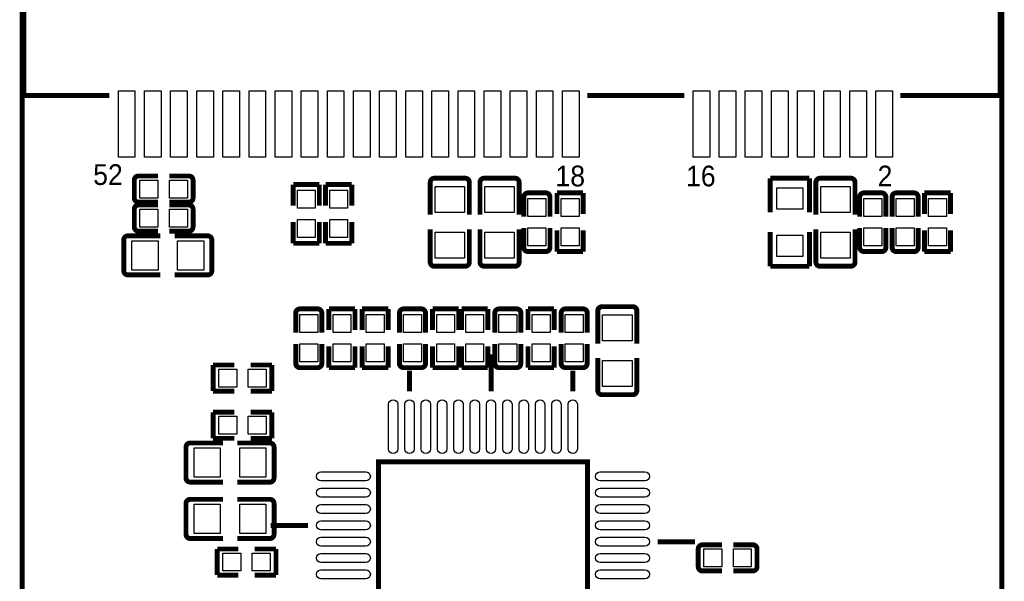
# Model space of a CAD drawing. Extents: x 5 to 312, y -2 to 102.
# Tile 13 of 20: x 100 to 130, y 47 to 64. Entities that reach past the tile are written whole.
import ezdxf

# ---------------------------------------------------------------- set-up
doc = ezdxf.new("R2010")
doc.units = 0
doc.header["$MEASUREMENT"] = 0
doc.layers.add('PG_SILKSCREEN_TOP', color=7, linetype='CONTINUOUS')
doc.layers.add('PIN_TOP', color=3, linetype='CONTINUOUS')

msp = doc.modelspace()

# ---------------------------------------------------------------- linework, layer by layer
at = {"layer": 'PG_SILKSCREEN_TOP'}
for points, const_width in [([(100.36561, 61.4172), (100.36561, 66.29649)], 0.1524), ([(130.26639, 61.4172), (130.26639, 66.2432)], 0.1524), ([(100.31481, 64.643), (100.31481, 18.3261)], 0.1524), ([(130.31719, 18.37939), (130.31719, 64.643)], 0.1524), ([(100.36561, 61.4172), (102.98679, 61.4172)], 0.1524), ([(120.58899, 61.4172), (117.6198, 61.4172)], 0.1524), ([(130.26639, 61.4172), (127.21341, 61.4172)], 0.1524), ([(103.7481, 58.274), (103.7481, 58.8203)], 0.15001), ([(103.8751, 58.9473), (104.47269, 58.9473)], 0.15001), ([(105.4209, 58.9473), (104.82321, 58.9473)], 0.15001), ([(105.5479, 58.8203), (105.5479, 58.274)], 0.15001), ([(112.81156, 58.75274), (112.81156, 57.76011)], 0.15011), ([(112.93856, 58.87974), (113.88344, 58.87974)], 0.15011), ([(114.01044, 58.75274), (114.01044, 57.76011)], 0.15011), ([(114.33556, 58.75274), (114.33556, 57.76011)], 0.15011), ([(114.46256, 58.87974), (115.40744, 58.87974)], 0.15011), ([(115.53444, 58.75274), (115.53444, 57.76011)], 0.15011), ([(123.22505, 58.88101), (123.22505, 57.83097)], 0.15011), ([(124.42495, 58.88101), (123.22505, 58.88101)], 0.15011), ([(124.42495, 57.83097), (124.42495, 58.88101)], 0.15011), ([(124.62256, 58.75274), (124.62256, 57.76011)], 0.15011), ([(124.74956, 58.87974), (125.69444, 58.87974)], 0.15011), ([(125.82144, 58.75274), (125.82144, 57.76011)], 0.15011), ([(108.6168, 58.6849), (108.6168, 58.03491)], 0.15009), ([(109.4168, 58.6849), (108.6168, 58.6849)], 0.15009), ([(109.4168, 58.03491), (109.4168, 58.6849)], 0.15009), ([(109.6074, 58.6849), (109.6074, 58.03491)], 0.15009), ([(110.4074, 58.6849), (109.6074, 58.6849)], 0.15009), ([(110.4074, 58.03491), (110.4074, 58.6849)], 0.15009), ([(115.805, 58.4309), (116.3513, 58.4309)], 0.15001), ([(116.694, 58.4309), (116.694, 57.78091)], 0.15009), ([(117.494, 58.4309), (116.694, 58.4309)], 0.15009), ([(117.494, 57.78091), (117.494, 58.4309)], 0.15009), ([(126.092, 58.4309), (126.6383, 58.4309)], 0.15001), ([(127.0826, 58.4309), (127.6289, 58.4309)], 0.15001), ([(127.9462, 58.4309), (128.7462, 58.4309)], 0.15009), ([(127.9462, 57.78091), (127.9462, 58.4309)], 0.15009), ([(128.7462, 58.4309), (128.7462, 57.78091)], 0.15009), ([(103.8751, 58.147), (104.47269, 58.147)], 0.15001), ([(105.4209, 58.147), (104.82321, 58.147)], 0.15001), ([(115.678, 58.3039), (115.678, 57.70631)], 0.15001), ([(116.4783, 58.3039), (116.4783, 57.70631)], 0.15001), ([(125.965, 58.3039), (125.965, 57.70631)], 0.15001), ([(126.7653, 58.3039), (126.7653, 57.70631)], 0.15001), ([(126.9556, 58.3039), (126.9556, 57.70631)], 0.15001), ([(127.7559, 58.3039), (127.7559, 57.70631)], 0.15001), ([(103.7481, 57.385), (103.7481, 57.9313)], 0.15001), ([(103.8751, 58.0583), (104.47269, 58.0583)], 0.15001), ([(105.4209, 58.0583), (104.82321, 58.0583)], 0.15001), ([(105.5479, 57.9313), (105.5479, 57.385)], 0.15001), ([(108.6168, 56.8851), (108.6168, 57.53509)], 0.15009), ([(109.4168, 57.53509), (109.4168, 56.8851)], 0.15009), ([(109.6074, 56.8851), (109.6074, 57.53509)], 0.15009), ([(110.4074, 57.53509), (110.4074, 56.8851)], 0.15009), ([(103.8751, 57.258), (104.47269, 57.258)], 0.15001), ([(105.4209, 57.258), (104.82321, 57.258)], 0.15001), ([(112.81156, 56.30926), (112.81156, 57.31866)], 0.15011), ([(114.01044, 56.30926), (114.01044, 57.31866)], 0.15011), ([(114.33556, 56.30926), (114.33556, 57.31866)], 0.15011), ([(115.53444, 56.30926), (115.53444, 57.31866)], 0.15011), ([(115.678, 56.7581), (115.678, 57.35579)], 0.15001), ([(116.4783, 56.7581), (116.4783, 57.35579)], 0.15001), ([(116.694, 56.6311), (116.694, 57.28109)], 0.15009), ([(117.494, 57.28109), (117.494, 56.6311)], 0.15009), ([(123.22505, 56.18099), (123.22505, 57.23103)], 0.15011), ([(124.42495, 57.23103), (124.42495, 56.18099)], 0.15011), ([(124.62256, 56.30926), (124.62256, 57.31866)], 0.15011), ([(125.82144, 56.30926), (125.82144, 57.31866)], 0.15011), ([(125.965, 56.7581), (125.965, 57.35579)], 0.15001), ([(126.7653, 56.7581), (126.7653, 57.35579)], 0.15001), ([(126.9556, 56.7581), (126.9556, 57.35579)], 0.15001), ([(127.7559, 56.7581), (127.7559, 57.35579)], 0.15001), ([(127.9462, 57.28109), (127.9462, 56.6311)], 0.15009), ([(128.7462, 56.6311), (128.7462, 57.28109)], 0.15009), ([(103.42626, 56.04256), (103.42626, 56.98744)], 0.15011), ([(103.55326, 57.11444), (104.54589, 57.11444)], 0.15011), ([(105.99674, 57.11444), (104.98734, 57.11444)], 0.15011), ([(106.12374, 56.98744), (106.12374, 56.04256)], 0.15011), ([(109.4168, 56.8851), (108.6168, 56.8851)], 0.15009), ([(110.4074, 56.8851), (109.6074, 56.8851)], 0.15009), ([(116.3513, 56.6311), (115.805, 56.6311)], 0.15001), ([(117.494, 56.6311), (116.694, 56.6311)], 0.15009), ([(126.6383, 56.6311), (126.092, 56.6311)], 0.15001), ([(127.6289, 56.6311), (127.0826, 56.6311)], 0.15001), ([(127.9462, 56.6311), (128.7462, 56.6311)], 0.15009), ([(113.88344, 56.18226), (112.93856, 56.18226)], 0.15011), ([(115.40744, 56.18226), (114.46256, 56.18226)], 0.15011), ([(124.42495, 56.18099), (123.22505, 56.18099)], 0.15011), ([(125.69444, 56.18226), (124.74956, 56.18226)], 0.15011), ([(103.55326, 55.91556), (104.54589, 55.91556)], 0.15011), ([(105.99674, 55.91556), (104.98734, 55.91556)], 0.15011), ([(108.8197, 54.8749), (109.366, 54.8749)], 0.15001), ([(109.709, 54.8749), (110.509, 54.8749)], 0.15009), ([(109.709, 54.22491), (109.709, 54.8749)], 0.15009), ([(110.509, 54.8749), (110.509, 54.22491)], 0.15009), ([(110.725, 54.8749), (110.725, 54.22491)], 0.15009), ([(111.525, 54.8749), (110.725, 54.8749)], 0.15009), ([(111.525, 54.22491), (111.525, 54.8749)], 0.15009), ([(111.9947, 54.8749), (112.541, 54.8749)], 0.15001), ([(112.884, 54.8749), (113.684, 54.8749)], 0.15009), ([(112.884, 54.22491), (112.884, 54.8749)], 0.15009), ([(113.684, 54.8749), (113.684, 54.22491)], 0.15009), ([(113.773, 54.8749), (114.573, 54.8749)], 0.15009), ([(113.773, 54.22491), (113.773, 54.8749)], 0.15009), ([(114.573, 54.8749), (114.573, 54.22491)], 0.15009), ([(114.9157, 54.8749), (115.462, 54.8749)], 0.15001), ([(115.805, 54.8749), (116.605, 54.8749)], 0.15009), ([(115.805, 54.22491), (115.805, 54.8749)], 0.15009), ([(116.605, 54.8749), (116.605, 54.22491)], 0.15009), ([(116.9477, 54.8749), (117.494, 54.8749)], 0.15001), ([(117.94236, 54.81574), (117.94236, 53.80634)], 0.15011), ([(118.06936, 54.94274), (119.01424, 54.94274)], 0.15011), ([(119.14124, 54.81574), (119.14124, 53.80634)], 0.15011), ([(108.6927, 54.7479), (108.6927, 54.15021)], 0.15001), ([(109.493, 54.7479), (109.493, 54.15021)], 0.15001), ([(111.8677, 54.7479), (111.8677, 54.15021)], 0.15001), ([(112.668, 54.7479), (112.668, 54.15021)], 0.15001), ([(114.7887, 54.7479), (114.7887, 54.15021)], 0.15001), ([(115.589, 54.7479), (115.589, 54.15021)], 0.15001), ([(116.8207, 54.7479), (116.8207, 54.15021)], 0.15001), ([(117.621, 54.7479), (117.621, 54.15021)], 0.15001), ([(108.6927, 53.2021), (108.6927, 53.79969)], 0.15001), ([(109.493, 53.2021), (109.493, 53.79969)], 0.15001), ([(109.709, 53.72509), (109.709, 53.0751)], 0.15009), ([(110.509, 53.0751), (110.509, 53.72509)], 0.15009), ([(110.725, 53.0751), (110.725, 53.72509)], 0.15009), ([(111.525, 53.72509), (111.525, 53.0751)], 0.15009), ([(111.8677, 53.2021), (111.8677, 53.79969)], 0.15001), ([(112.668, 53.2021), (112.668, 53.79969)], 0.15001), ([(112.884, 53.72509), (112.884, 53.0751)], 0.15009), ([(113.684, 53.0751), (113.684, 53.72509)], 0.15009), ([(113.773, 53.72509), (113.773, 53.0751)], 0.15009), ([(114.573, 53.0751), (114.573, 53.72509)], 0.15009), ([(114.7887, 53.2021), (114.7887, 53.79969)], 0.15001), ([(115.589, 53.2021), (115.589, 53.79969)], 0.15001), ([(115.805, 53.72509), (115.805, 53.0751)], 0.15009), ([(116.605, 53.0751), (116.605, 53.72509)], 0.15009), ([(116.8207, 53.2021), (116.8207, 53.79969)], 0.15001), ([(117.621, 53.2021), (117.621, 53.79969)], 0.15001), ([(114.67592, 52.34432), (114.67592, 53.48732)], 0.1524), ([(117.94236, 52.37226), (117.94236, 53.36489)], 0.15011), ([(119.14124, 52.37226), (119.14124, 53.36489)], 0.15011), ([(106.1611, 53.1558), (106.81109, 53.1558)], 0.15009), ([(106.1611, 52.3558), (106.1611, 53.1558)], 0.15009), ([(107.9609, 53.1558), (107.31091, 53.1558)], 0.15009), ([(107.9609, 52.3558), (107.9609, 53.1558)], 0.15009), ([(109.366, 53.0751), (108.8197, 53.0751)], 0.15001), ([(109.709, 53.0751), (110.509, 53.0751)], 0.15009), ([(111.525, 53.0751), (110.725, 53.0751)], 0.15009), ([(112.541, 53.0751), (111.9947, 53.0751)], 0.15001), ([(112.884, 53.0751), (113.684, 53.0751)], 0.15009), ([(113.773, 53.0751), (114.573, 53.0751)], 0.15009), ([(115.462, 53.0751), (114.9157, 53.0751)], 0.15001), ([(115.805, 53.0751), (116.605, 53.0751)], 0.15009), ([(117.494, 53.0751), (116.9477, 53.0751)], 0.15001), ([(112.17656, 52.34432), (112.17656, 52.97932)], 0.1524), ([(117.17782, 52.34432), (117.17782, 52.97932)], 0.1524), ([(106.81109, 52.3558), (106.1611, 52.3558)], 0.15009), ([(107.31091, 52.3558), (107.9609, 52.3558)], 0.15009), ([(119.01424, 52.24526), (118.06936, 52.24526)], 0.15011), ([(106.1611, 51.708), (106.1611, 50.908)], 0.15009), ([(106.81109, 51.708), (106.1611, 51.708)], 0.15009), ([(107.31091, 51.708), (107.9609, 51.708)], 0.15009), ([(107.9609, 51.708), (107.9609, 50.908)], 0.15009), ([(106.1611, 50.908), (106.81109, 50.908)], 0.15009), ([(107.9609, 50.908), (107.31091, 50.908)], 0.15009), ([(105.33126, 49.69256), (105.33126, 50.63744)], 0.15011), ([(105.45826, 50.76444), (106.46766, 50.76444)], 0.15011), ([(107.90174, 50.76444), (106.90911, 50.76444)], 0.15011), ([(108.02874, 50.63744), (108.02874, 49.69256)], 0.15011), ([(117.6274, 43.7896), (111.87684, 43.7896), (111.2266, 44.43984), (111.2266, 50.1904), (117.6274, 50.1904), (117.6274, 43.7896)], 0.1524), ([(105.45826, 49.56556), (106.46766, 49.56556)], 0.15011), ([(107.90174, 49.56556), (106.90911, 49.56556)], 0.15011), ([(105.33126, 47.96536), (105.33126, 48.91024)], 0.15011), ([(105.45826, 49.03724), (106.46766, 49.03724)], 0.15011), ([(107.90174, 49.03724), (106.90911, 49.03724)], 0.15011), ([(108.02874, 48.91024), (108.02874, 47.96536)], 0.15011), ([(109.07268, 48.23968), (107.92968, 48.23968)], 0.1524), ([(105.45826, 47.83836), (106.46766, 47.83836)], 0.15011), ([(107.90174, 47.83836), (106.90911, 47.83836)], 0.15011), ([(119.78132, 47.7393), (120.92432, 47.7393)], 0.1524), ([(121.1471, 47.6443), (121.74469, 47.6443)], 0.15001), ([(122.6929, 47.6443), (122.09521, 47.6443)], 0.15001), ([(106.2881, 47.517), (106.2881, 46.717)], 0.15009), ([(106.93809, 47.517), (106.2881, 47.517)], 0.15009), ([(107.43791, 47.517), (108.0879, 47.517)], 0.15009), ([(108.0879, 47.517), (108.0879, 46.717)], 0.15009), ([(121.0201, 46.971), (121.0201, 47.5173)], 0.15001), ([(122.8199, 47.5173), (122.8199, 46.971)], 0.15001), ([(106.2881, 46.717), (106.93809, 46.717)], 0.15009), ([(108.0879, 46.717), (107.43791, 46.717)], 0.15009), ([(121.1471, 46.844), (121.74469, 46.844)], 0.15001), ([(122.6929, 46.844), (122.09521, 46.844)], 0.15001)]:
    msp.add_lwpolyline(points, dxfattribs=dict(at, const_width=const_width))
for points, const_width in [([(103.7481, 58.8203, -0.414253), (103.8751, 58.9473)], 0.15001), ([(105.4209, 58.9473, -0.414253), (105.5479, 58.8203)], 0.15001), ([(112.81156, 58.75274, -0.414214), (112.93856, 58.87974)], 0.15011), ([(113.88344, 58.87974, -0.414214), (114.01044, 58.75274)], 0.15011), ([(114.33556, 58.75274, -0.414214), (114.46256, 58.87974)], 0.15011), ([(115.40744, 58.87974, -0.414214), (115.53444, 58.75274)], 0.15011), ([(124.62256, 58.75274, -0.414214), (124.74956, 58.87974)], 0.15011), ([(125.69444, 58.87974, -0.414214), (125.82144, 58.75274)], 0.15011), ([(115.678, 58.3039, -0.414331), (115.805, 58.4309)], 0.15001), ([(116.3513, 58.4309, -0.414253), (116.4783, 58.3039)], 0.15001), ([(125.965, 58.3039, -0.414331), (126.092, 58.4309)], 0.15001), ([(126.6383, 58.4309, -0.414253), (126.7653, 58.3039)], 0.15001), ([(126.9556, 58.3039, -0.414331), (127.0826, 58.4309)], 0.15001), ([(127.6289, 58.4309, -0.414253), (127.7559, 58.3039)], 0.15001), ([(103.8751, 58.147, -0.414331), (103.7481, 58.274)], 0.15001), ([(105.5479, 58.274, -0.414331), (105.4209, 58.147)], 0.15001), ([(103.7481, 57.9313, -0.414253), (103.8751, 58.0583)], 0.15001), ([(105.4209, 58.0583, -0.414253), (105.5479, 57.9313)], 0.15001), ([(103.8751, 57.258, -0.414331), (103.7481, 57.385)], 0.15001), ([(105.5479, 57.385, -0.414331), (105.4209, 57.258)], 0.15001), ([(103.42626, 56.98744, -0.414214), (103.55326, 57.11444)], 0.15011), ([(105.99674, 57.11444, -0.414214), (106.12374, 56.98744)], 0.15011), ([(115.805, 56.6311, -0.414331), (115.678, 56.7581)], 0.15001), ([(116.4783, 56.7581, -0.414253), (116.3513, 56.6311)], 0.15001), ([(126.092, 56.6311, -0.414331), (125.965, 56.7581)], 0.15001), ([(126.7653, 56.7581, -0.414253), (126.6383, 56.6311)], 0.15001), ([(127.0826, 56.6311, -0.414331), (126.9556, 56.7581)], 0.15001), ([(127.7559, 56.7581, -0.414253), (127.6289, 56.6311)], 0.15001), ([(103.55326, 55.91556, -0.414214), (103.42626, 56.04256)], 0.15011), ([(106.12374, 56.04256, -0.414214), (105.99674, 55.91556)], 0.15011), ([(112.93856, 56.18226, -0.414214), (112.81156, 56.30926)], 0.15011), ([(114.01044, 56.30926, -0.414214), (113.88344, 56.18226)], 0.15011), ([(114.46256, 56.18226, -0.414214), (114.33556, 56.30926)], 0.15011), ([(115.53444, 56.30926, -0.414214), (115.40744, 56.18226)], 0.15011), ([(124.74956, 56.18226, -0.414214), (124.62256, 56.30926)], 0.15011), ([(125.82144, 56.30926, -0.414214), (125.69444, 56.18226)], 0.15011), ([(108.6927, 54.7479, -0.414253), (108.8197, 54.8749)], 0.15001), ([(109.366, 54.8749, -0.414331), (109.493, 54.7479)], 0.15001), ([(111.8677, 54.7479, -0.414253), (111.9947, 54.8749)], 0.15001), ([(112.541, 54.8749, -0.414331), (112.668, 54.7479)], 0.15001), ([(114.7887, 54.7479, -0.414253), (114.9157, 54.8749)], 0.15001), ([(115.462, 54.8749, -0.414331), (115.589, 54.7479)], 0.15001), ([(116.8207, 54.7479, -0.414253), (116.9477, 54.8749)], 0.15001), ([(117.494, 54.8749, -0.414331), (117.621, 54.7479)], 0.15001), ([(117.94236, 54.81574, -0.414214), (118.06936, 54.94274)], 0.15011), ([(119.01424, 54.94274, -0.414214), (119.14124, 54.81574)], 0.15011), ([(108.8197, 53.0751, -0.414253), (108.6927, 53.2021)], 0.15001), ([(109.493, 53.2021, -0.414331), (109.366, 53.0751)], 0.15001), ([(111.9947, 53.0751, -0.414253), (111.8677, 53.2021)], 0.15001), ([(112.668, 53.2021, -0.414331), (112.541, 53.0751)], 0.15001), ([(114.9157, 53.0751, -0.414253), (114.7887, 53.2021)], 0.15001), ([(115.589, 53.2021, -0.414331), (115.462, 53.0751)], 0.15001), ([(116.9477, 53.0751, -0.414253), (116.8207, 53.2021)], 0.15001), ([(117.621, 53.2021, -0.414331), (117.494, 53.0751)], 0.15001), ([(118.06936, 52.24526, -0.414214), (117.94236, 52.37226)], 0.15011), ([(119.14124, 52.37226, -0.414214), (119.01424, 52.24526)], 0.15011), ([(105.33126, 50.63744, -0.414214), (105.45826, 50.76444)], 0.15011), ([(107.90174, 50.76444, -0.414214), (108.02874, 50.63744)], 0.15011), ([(105.45826, 49.56556, -0.414214), (105.33126, 49.69256)], 0.15011), ([(108.02874, 49.69256, -0.414214), (107.90174, 49.56556)], 0.15011), ([(105.33126, 48.91024, -0.414214), (105.45826, 49.03724)], 0.15011), ([(107.90174, 49.03724, -0.414214), (108.02874, 48.91024)], 0.15011), ([(105.45826, 47.83836, -0.414214), (105.33126, 47.96536)], 0.15011), ([(108.02874, 47.96536, -0.414214), (107.90174, 47.83836)], 0.15011), ([(121.0201, 47.5173, -0.414253), (121.1471, 47.6443)], 0.15001), ([(122.6929, 47.6443, -0.414253), (122.8199, 47.5173)], 0.15001), ([(121.1471, 46.844, -0.414331), (121.0201, 46.971)], 0.15001), ([(122.8199, 46.971, -0.414331), (122.6929, 46.844)], 0.15001)]:
    msp.add_lwpolyline(points, format="xyb", dxfattribs=dict(at, const_width=const_width))
at = {"layer": 'PIN_TOP'}
for points in [[(103.26121, 59.52739), (103.26121, 61.55939), (103.76921, 61.55939), (103.76921, 59.52739)], [(104.06131, 59.52739), (104.06131, 61.55939), (104.56931, 61.55939), (104.56931, 59.52739)], [(104.86141, 59.52739), (104.86141, 61.55939), (105.36941, 61.55939), (105.36941, 59.52739)], [(105.66151, 59.52739), (105.66151, 61.55939), (106.16951, 61.55939), (106.16951, 59.52739)], [(106.46161, 59.52739), (106.46161, 61.55939), (106.96961, 61.55939), (106.96961, 59.52739)], [(107.26171, 59.52739), (107.26171, 61.55939), (107.76971, 61.55939), (107.76971, 59.52739)], [(108.06181, 59.52739), (108.06181, 61.55939), (108.56981, 61.55939), (108.56981, 59.52739)], [(108.86191, 59.52739), (108.86191, 61.55939), (109.36991, 61.55939), (109.36991, 59.52739)], [(109.66201, 59.52739), (109.66201, 61.55939), (110.17001, 61.55939), (110.17001, 59.52739)], [(110.46211, 59.52739), (110.46211, 61.55939), (110.97011, 61.55939), (110.97011, 59.52739)], [(111.26221, 59.52739), (111.26221, 61.55939), (111.77021, 61.55939), (111.77021, 59.52739)], [(112.06231, 59.52739), (112.06231, 61.55939), (112.57031, 61.55939), (112.57031, 59.52739)], [(112.86241, 59.52739), (112.86241, 61.55939), (113.37041, 61.55939), (113.37041, 59.52739)], [(113.66251, 59.52739), (113.66251, 61.55939), (114.17051, 61.55939), (114.17051, 59.52739)], [(114.46261, 59.52739), (114.46261, 61.55939), (114.97061, 61.55939), (114.97061, 59.52739)], [(115.26271, 59.52739), (115.26271, 61.55939), (115.77071, 61.55939), (115.77071, 59.52739)], [(116.06281, 59.52739), (116.06281, 61.55939), (116.57081, 61.55939), (116.57081, 59.52739)], [(116.86291, 59.52739), (116.86291, 61.55939), (117.37091, 61.55939), (117.37091, 59.52739)], [(120.86341, 59.52739), (120.86341, 61.55939), (121.37141, 61.55939), (121.37141, 59.52739)], [(121.66089, 59.52739), (121.66089, 61.55939), (122.1689, 61.55939), (122.1689, 59.52739)], [(122.46099, 59.52739), (122.46099, 61.55939), (122.969, 61.55939), (122.969, 59.52739)], [(123.26109, 59.52739), (123.26109, 61.55939), (123.76909, 61.55939), (123.76909, 59.52739)], [(124.06119, 59.52739), (124.06119, 61.55939), (124.56919, 61.55939), (124.56919, 59.52739)], [(124.86129, 59.52739), (124.86129, 61.55939), (125.36929, 61.55939), (125.36929, 59.52739)], [(125.66139, 59.52739), (125.66139, 61.55939), (126.16939, 61.55939), (126.16939, 59.52739)], [(126.46149, 59.52739), (126.46149, 61.55939), (126.96949, 61.55939), (126.96949, 59.52739)], [(104.47292, 58.82201), (104.47292, 58.27199), (103.92291, 58.27199), (103.92291, 58.82201)], [(105.37309, 58.82201), (105.37309, 58.27199), (104.82308, 58.27199), (104.82308, 58.82201)], [(108.74179, 58.51009), (109.29181, 58.51009), (109.29181, 57.96008), (108.74179, 57.96008)], [(109.73239, 58.51009), (110.28241, 58.51009), (110.28241, 57.96008), (109.73239, 57.96008)], [(113.861, 57.83102), (112.961, 57.83102), (112.961, 58.63102), (113.861, 58.63102)], [(115.385, 57.83102), (114.485, 57.83102), (114.485, 58.63102), (115.385, 58.63102)], [(123.425, 58.58092), (124.225, 58.58092), (124.225, 57.93091), (123.425, 57.93091)], [(125.672, 57.83102), (124.772, 57.83102), (124.772, 58.63102), (125.672, 58.63102)], [(116.35301, 57.70608), (115.80299, 57.70608), (115.80299, 58.25609), (116.35301, 58.25609)], [(116.81899, 58.25609), (117.36901, 58.25609), (117.36901, 57.70608), (116.81899, 57.70608)], [(126.64001, 57.70608), (126.08999, 57.70608), (126.08999, 58.25609), (126.64001, 58.25609)], [(127.63061, 57.70608), (127.08059, 57.70608), (127.08059, 58.25609), (127.63061, 58.25609)], [(128.62121, 57.70608), (128.07119, 57.70608), (128.07119, 58.25609), (128.62121, 58.25609)], [(104.47292, 57.93301), (104.47292, 57.38299), (103.92291, 57.38299), (103.92291, 57.93301)], [(105.37309, 57.93301), (105.37309, 57.38299), (104.82308, 57.38299), (104.82308, 57.93301)], [(108.74179, 57.60992), (109.29181, 57.60992), (109.29181, 57.05991), (108.74179, 57.05991)], [(109.73239, 57.60992), (110.28241, 57.60992), (110.28241, 57.05991), (109.73239, 57.05991)], [(116.35301, 56.80591), (115.80299, 56.80591), (115.80299, 57.35592), (116.35301, 57.35592)], [(116.81899, 57.35592), (117.36901, 57.35592), (117.36901, 56.80591), (116.81899, 56.80591)], [(126.64001, 56.80591), (126.08999, 56.80591), (126.08999, 57.35592), (126.64001, 57.35592)], [(127.63061, 56.80591), (127.08059, 56.80591), (127.08059, 57.35592), (127.63061, 57.35592)], [(128.62121, 56.80591), (128.07119, 56.80591), (128.07119, 57.35592), (128.62121, 57.35592)], [(113.861, 56.43098), (112.961, 56.43098), (112.961, 57.23098), (113.861, 57.23098)], [(115.385, 56.43098), (114.485, 56.43098), (114.485, 57.23098), (115.385, 57.23098)], [(123.425, 57.13109), (124.225, 57.13109), (124.225, 56.48108), (123.425, 56.48108)], [(125.672, 56.43098), (124.772, 56.43098), (124.772, 57.23098), (125.672, 57.23098)], [(104.47498, 56.965), (104.47498, 56.065), (103.67498, 56.065), (103.67498, 56.965)], [(105.87502, 56.965), (105.87502, 56.065), (105.07502, 56.065), (105.07502, 56.965)], [(108.81799, 54.70009), (109.36801, 54.70009), (109.36801, 54.15008), (108.81799, 54.15008)], [(110.38401, 54.15008), (109.83399, 54.15008), (109.83399, 54.70009), (110.38401, 54.70009)], [(110.84999, 54.70009), (111.40001, 54.70009), (111.40001, 54.15008), (110.84999, 54.15008)], [(111.99299, 54.70009), (112.54301, 54.70009), (112.54301, 54.15008), (111.99299, 54.15008)], [(113.55901, 54.15008), (113.00899, 54.15008), (113.00899, 54.70009), (113.55901, 54.70009)], [(114.44801, 54.15008), (113.89799, 54.15008), (113.89799, 54.70009), (114.44801, 54.70009)], [(114.91399, 54.70009), (115.46401, 54.70009), (115.46401, 54.15008), (114.91399, 54.15008)], [(116.48001, 54.15008), (115.92999, 54.15008), (115.92999, 54.70009), (116.48001, 54.70009)], [(116.94599, 54.70009), (117.49601, 54.70009), (117.49601, 54.15008), (116.94599, 54.15008)], [(118.0918, 54.69402), (118.9918, 54.69402), (118.9918, 53.89402), (118.0918, 53.89402)], [(108.81799, 53.79992), (109.36801, 53.79992), (109.36801, 53.24991), (108.81799, 53.24991)], [(110.38401, 53.24991), (109.83399, 53.24991), (109.83399, 53.79992), (110.38401, 53.79992)], [(110.84999, 53.79992), (111.40001, 53.79992), (111.40001, 53.24991), (110.84999, 53.24991)], [(111.99299, 53.79992), (112.54301, 53.79992), (112.54301, 53.24991), (111.99299, 53.24991)], [(113.55901, 53.24991), (113.00899, 53.24991), (113.00899, 53.79992), (113.55901, 53.79992)], [(114.44801, 53.24991), (113.89799, 53.24991), (113.89799, 53.79992), (114.44801, 53.79992)], [(114.91399, 53.79992), (115.46401, 53.79992), (115.46401, 53.24991), (114.91399, 53.24991)], [(116.48001, 53.24991), (115.92999, 53.24991), (115.92999, 53.79992), (116.48001, 53.79992)], [(116.94599, 53.79992), (117.49601, 53.79992), (117.49601, 53.24991), (116.94599, 53.24991)], [(118.0918, 53.29398), (118.9918, 53.29398), (118.9918, 52.49398), (118.0918, 52.49398)], [(106.88592, 53.03081), (106.88592, 52.48079), (106.33591, 52.48079), (106.33591, 53.03081)], [(107.78609, 53.03081), (107.78609, 52.48079), (107.23608, 52.48079), (107.23608, 53.03081)], [(106.33591, 51.03299), (106.33591, 51.58301), (106.88592, 51.58301), (106.88592, 51.03299)], [(107.23608, 51.03299), (107.23608, 51.58301), (107.78609, 51.58301), (107.78609, 51.03299)], [(105.57998, 49.71499), (105.57998, 50.61499), (106.37998, 50.61499), (106.37998, 49.71499)], [(106.98002, 49.71499), (106.98002, 50.61499), (107.78002, 50.61499), (107.78002, 49.71499)], [(105.57998, 47.98779), (105.57998, 48.88779), (106.37998, 48.88779), (106.37998, 47.98779)], [(106.98002, 47.98779), (106.98002, 48.88779), (107.78002, 48.88779), (107.78002, 47.98779)], [(106.46291, 46.84199), (106.46291, 47.39201), (107.01292, 47.39201), (107.01292, 46.84199)], [(107.36308, 46.84199), (107.36308, 47.39201), (107.91309, 47.39201), (107.91309, 46.84199)], [(121.74492, 47.51901), (121.74492, 46.96899), (121.19491, 46.96899), (121.19491, 47.51901)], [(122.64509, 47.51901), (122.64509, 46.96899), (122.09508, 46.96899), (122.09508, 47.51901)]]:
    msp.add_lwpolyline(points, close=True, dxfattribs=at)
for points in [[(111.53648, 50.57902), (111.53648, 51.95062, -1), (111.81588, 51.95062), (111.81588, 50.57902, -1)], [(112.03686, 50.57902), (112.03686, 51.95062, -1), (112.31626, 51.95062), (112.31626, 50.57902, -1)], [(112.53724, 50.57902), (112.53724, 51.95062, -1), (112.81664, 51.95062), (112.81664, 50.57902, -1)], [(113.03762, 50.57902), (113.03762, 51.95062, -1), (113.31702, 51.95062), (113.31702, 50.57902, -1)], [(113.538, 50.57902), (113.538, 51.95062, -1), (113.8174, 51.95062), (113.8174, 50.57902, -1)], [(114.03838, 50.57902), (114.03838, 51.95062, -1), (114.31778, 51.95062), (114.31778, 50.57902, -1)], [(114.53622, 50.57902), (114.53622, 51.95062, -1), (114.81562, 51.95062), (114.81562, 50.57902, -1)], [(115.0366, 50.57902), (115.0366, 51.95062, -1), (115.316, 51.95062), (115.316, 50.57902, -1)], [(115.53698, 50.57902), (115.53698, 51.95062, -1), (115.81638, 51.95062), (115.81638, 50.57902, -1)], [(116.03736, 50.57902), (116.03736, 51.95062, -1), (116.31676, 51.95062), (116.31676, 50.57902, -1)], [(116.53774, 50.57902), (116.53774, 51.95062, -1), (116.81714, 51.95062), (116.81714, 50.57902, -1)], [(117.03812, 50.57902), (117.03812, 51.95062, -1), (117.31752, 51.95062), (117.31752, 50.57902, -1)], [(109.46638, 49.88052), (110.83798, 49.88052, -1), (110.83798, 49.60112), (109.46638, 49.60112, -1)], [(118.01602, 49.88052), (119.38762, 49.88052, -1), (119.38762, 49.60112), (118.01602, 49.60112, -1)], [(109.46638, 49.38014), (110.83798, 49.38014, -1), (110.83798, 49.10074), (109.46638, 49.10074, -1)], [(118.01602, 49.38014), (119.38762, 49.38014, -1), (119.38762, 49.10074), (118.01602, 49.10074, -1)], [(109.46638, 48.87976), (110.83798, 48.87976, -1), (110.83798, 48.60036), (109.46638, 48.60036, -1)], [(118.01602, 48.87976), (119.38762, 48.87976, -1), (119.38762, 48.60036), (118.01602, 48.60036, -1)], [(109.46638, 48.37938), (110.83798, 48.37938, -1), (110.83798, 48.09998), (109.46638, 48.09998, -1)], [(118.01602, 48.37938), (119.38762, 48.37938, -1), (119.38762, 48.09998), (118.01602, 48.09998, -1)], [(109.46638, 47.879), (110.83798, 47.879, -1), (110.83798, 47.5996), (109.46638, 47.5996, -1)], [(118.01602, 47.879), (119.38762, 47.879, -1), (119.38762, 47.5996), (118.01602, 47.5996, -1)], [(109.46638, 47.37862), (110.83798, 47.37862, -1), (110.83798, 47.09922), (109.46638, 47.09922, -1)], [(118.01602, 47.37862), (119.38762, 47.37862, -1), (119.38762, 47.09922), (118.01602, 47.09922, -1)], [(109.46638, 46.88078), (110.83798, 46.88078, -1), (110.83798, 46.60138), (109.46638, 46.60138, -1)], [(118.01602, 46.88078), (119.38762, 46.88078, -1), (119.38762, 46.60138), (118.01602, 46.60138, -1)]]:
    msp.add_lwpolyline(points, format="xyb", close=True, dxfattribs=at)

# ---------------------------------------------------------------- texts
at = {"layer": 'PG_SILKSCREEN_TOP', "width": 0.96}
for s, p in [('52', (102.489, 58.674)), ('18', (116.64701, 58.63079)), ('16', (120.6449, 58.63079)), ('2', (126.51229, 58.63079))]:
    msp.add_text(s, height=0.635, dxfattribs=at).set_placement(p)

doc.saveas('drawing.dxf')
